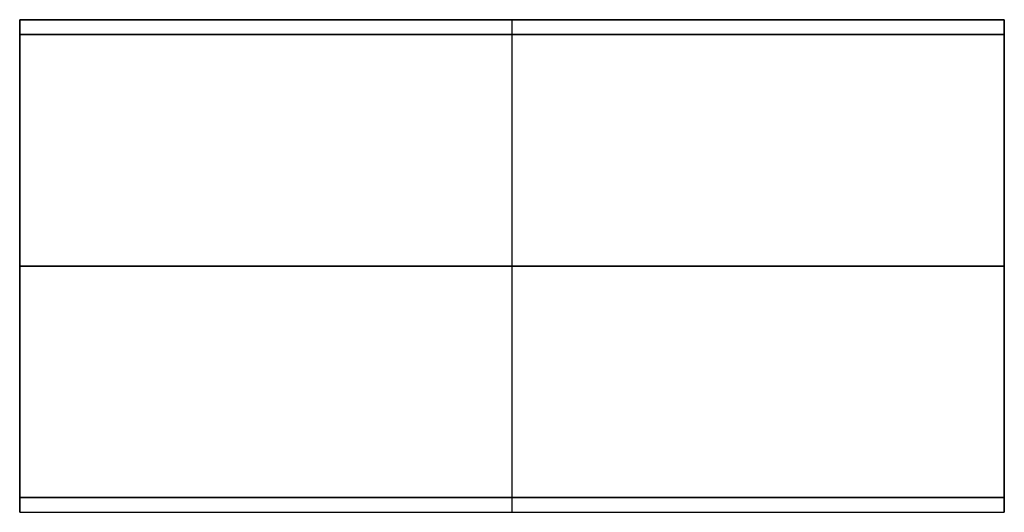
# Model space of a CAD drawing. Header units: millimetres. Extents: x -400 to 400, y -200 to 200.
import ezdxf

# ---------------------------------------------------------------- set-up
doc = ezdxf.new("R2010")
doc.units = ezdxf.units.MM
doc.layers.add('Default', color=7, linetype='Continuous', true_color=0x000000)

msp = doc.modelspace()

# ---------------------------------------------------------------- linework, layer by layer
at = {"layer": 'Default', "color": 254, "true_color": 0xe5e5e5}
for p, q in [((-400, 200), (400, 200)), ((-400, 188), (-400, 200)), ((0, 200, -150), (0, 200, 150)), ((0, -200, 150), (0, 200, 150)), ((0, -200, -150), (0, 200, -150)), ((400, 188), (400, 200)), ((-400, 188), (400, 188)), ((0, -188, -138), (0, 188, -138)), ((0, -188, 138), (0, 188, 138)), ((0, 188, -138), (0, 188, 138)), ((-400, 0, 150), (400, 0, 150)), ((400, 0, -150), (-400, 0, -150)), ((-400, 0, -150), (-400, 0, -138)), ((-400, 0, 138), (-400, 0, 150)), ((400, 0, -138), (-400, 0, -138)), ((-400, 0, 138), (400, 0, 138)), ((400, 0, -150), (400, 0, -138)), ((400, 0, 138), (400, 0, 150)), ((-400, -200), (-400, -188)), ((-400, -188), (400, -188)), ((0, -188, 138), (0, -188, -138)), ((400, -200), (400, -188)), ((-400, -200), (400, -200)), ((0, -200, 150), (0, -200, -150))]:
    msp.add_line(p, q, dxfattribs=at)
for points in [[(-400, 200, -150), (-400, 200), (-400, 200, 150)], [(-400, 200, 150), (0, 200, 150), (400, 200, 150)], [(400, 200, -150), (0, 200, -150), (-400, 200, -150)], [(400, 200, 150), (400, 200), (400, 200, -150)], [(-400, 200, 150), (-400, 0, 150), (-400, -200, 150)], [(-400, -200, -150), (-400, 0, -150), (-400, 200, -150)], [(400, -200, 150), (400, 0, 150), (400, 200, 150)], [(400, 200, -150), (400, 0, -150), (400, -200, -150)], [(-400, -188, 138), (-400, 0, 138), (-400, 188, 138)], [(-400, 188, -138), (-400, 0, -138), (-400, -188, -138)], [(-400, 188, 138), (-400, 188), (-400, 188, -138)], [(-400, 188, -138), (0, 188, -138), (400, 188, -138)], [(400, 188, 138), (0, 188, 138), (-400, 188, 138)], [(400, 188, 138), (400, 188), (400, 188, -138)], [(400, 188, -138), (400, 0, -138), (400, -188, -138)], [(400, -188, 138), (400, 0, 138), (400, 188, 138)], [(-400, -188, -138), (-400, -188), (-400, -188, 138)], [(400, -188, -138), (0, -188, -138), (-400, -188, -138)], [(400, -188, 138), (0, -188, 138), (-400, -188, 138)], [(400, -188, -138), (400, -188), (400, -188, 138)], [(-400, -200, 150), (0, -200, 150), (400, -200, 150)], [(-400, -200, 150), (-400, -200), (-400, -200, -150)], [(-400, -200, -150), (0, -200, -150), (400, -200, -150)], [(400, -200, -150), (400, -200), (400, -200, 150)]]:
    msp.add_open_spline(points, degree=2, dxfattribs=at)

doc.saveas('drawing.dxf')
